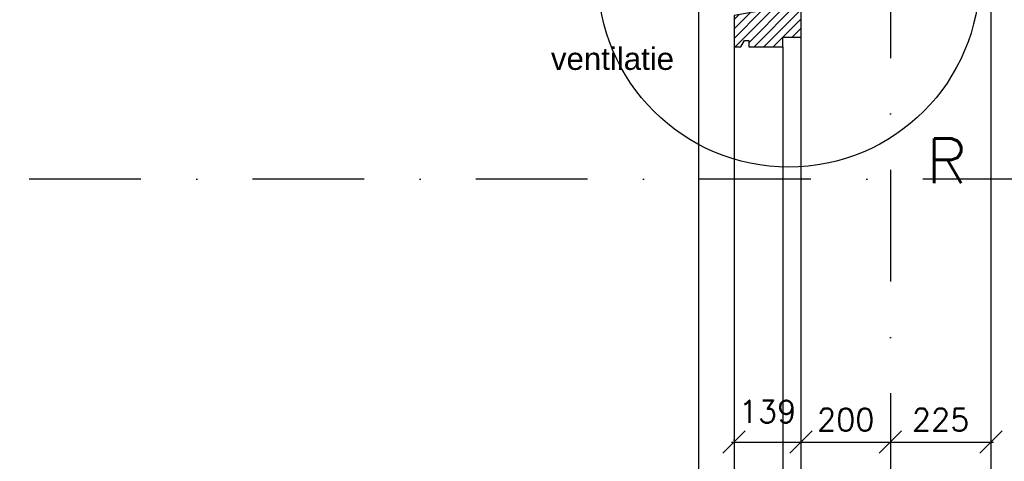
# Model space of a CAD drawing. Extents: x 0 to 259347, y 0 to 198427.
# Tile 15 of 54: x 113846 to 116051, y 100785 to 101773. Entities that reach past the tile are written whole.
import ezdxf

# ---------------------------------------------------------------- set-up
doc = ezdxf.new("R2010")
doc.units = 0
doc.header["$LTSCALE"] = 20
doc.header["$MEASUREMENT"] = 0
doc.header["$PDSIZE"] = -1
doc.linetypes.add('DASHDOT', pattern=[25, 12.5, -6.25, 0, -6.25])
doc.linetypes.add('DD1', pattern=[2.66667, 1.66667, -0.5, 0, -0.5])
doc.layers.get('0').update_dxf_attribs({"linetype": 'CONTINUOUS'})
doc.layers.get('DEFPOINTS').update_dxf_attribs({"linetype": 'CONTINUOUS'})
for name, color, linetype in [('_DETAILNUMMERS', 4, 'CONTINUOUS'), ('_DETAILNUMMERSTEKST', 4, 'CONTINUOUS'), ('A--01A1_ACEER', 1, 'CONTINUOUS'), ('A--A35--_F--3-', 9, 'CONTINUOUS'), ('A--L28D1_KONSTRUKTIES', 1, 'CONTINUOUS'), ('A--L31--', 2, 'CONTINUOUS'), ('A--L31--_F--3-', 7, 'CONTINUOUS'), ('A--L31A1_BUITENKOZIJN', 1, 'CONTINUOUS'), ('A--M1$A-_F123-', 1, 'CONTINUOUS'), ('A--T$1A-_F123_20', 1, 'CONTINUOUS'), ('STRAMIEN', 8, 'DD1'), ('X--LR---_CP', 7, 'CONTINUOUS')]:
    doc.layers.add(name, color=color, linetype=linetype)
doc.styles.add('ALFA-0_25', font='ROMANS')
doc.styles.add('EB2', font='ARIAL.TTF')
doc.styles.add('HIEMSTRA', font='romans.shx')
doc.dimstyles.new('ALFA-0_25', dxfattribs={"dimscale": 40, "dimtxt": 2.5, "dimasz": 2.5, "dimexe": 0.3, "dimexo": 0.3, "dimgap": 1.25, "dimtad": 1, "dimdec": 0, "dimzin": 0, "dimdsep": 46, "dimtxsty": 'ALFA-0_25', "dimblk1": 'OBLIQUE', "dimblk2": 'OBLIQUE', "dimsah": 1, "dimcen": 0.09, "dimdle": 0.3, "dimclrd": 1, "dimclre": 1, "dimclrt": 2, "dimadec": 0, "dimazin": 0, "dimtfac": 1, "dimtdec": 0, "dimtofl": 0, "dimtmove": 2, "dimatfit": 3, "dimldrblk": 'OBLIQUE', "dimfxl": 0, "dimtvp": 625, "dimtolj": 1, "dimtzin": 0, "dimarcsym": 0})

# ---------------------------------------------------------------- blocks, each defined once
blk = doc.blocks.new('KOZIJN_VP')
at = {"layer": 'A--A35--_F--3-'}
h = blk.add_hatch(dxfattribs=at)
h.set_pattern_fill('ALFALINE', color=256, scale=15, angle=90, style=0, pattern_type=2)
h.set_pattern_definition([(135, (447.376, -368.997), (-10.6066, -10.6066), [])])
h.paths.add_polyline_path([(-91, 53.4), (-20, 53.4), (-20, 0), (-71, 0), (-71, -14), (-91, -17.6)])
h = blk.add_hatch(dxfattribs=at)
h.set_pattern_fill('ALFALINE', color=256, scale=15, style=0, pattern_type=2)
h.set_pattern_definition([(45, (447.39, -368.997), (-10.6066, 10.6066), [])])
h.paths.add_polyline_path([(-102, -95), (-26, -95), (-26, -74), (15, -74), (15, -10), (5, -10), (5, 0), (-71, 0), (-71, -14), (-135, -25.4), (-135, -95), (-120, -95), (-112, -81), (-102, -81)])
at = {"layer": 'A--L31--_F--3-', "color": 2, "linetype": 'Continuous'}
for points in [[(-91, 53.4), (-20, 53.4), (-20, 0), (-71, 0), (-71, -14), (-91, -17.6), (-91, 53.4)], [(-102, -95), (-26, -95), (-26, -74), (15, -74), (15, -10), (5, -10), (5, 0), (-71, 0), (-71, -14), (-135, -25.4), (-135, -95), (-120, -95), (-112, -81), (-102, -81)]]:
    blk.add_lwpolyline(points, close=True, dxfattribs=at)
at = {"layer": 'X--LR---_CP', "color": 1}
blk.add_point((0, 0), dxfattribs=at)
blk = doc.blocks.new('_OBLIQUE')
at = {"color": 0, "linetype": 'ByBlock'}
blk.add_line((-0.5, -0.5), (0.5, 0.5), dxfattribs=at)
blk = doc.blocks.new('*D471')
at = {"color": 1, "linetype": 'ByBlock'}
for p, q in [((115439.4, 100828.1), (115595.4, 100828.1)), ((115445.4, 100831.9), (115445.4, 100834.1)), ((115595.4, 100831.9), (115595.4, 100834.1))]:
    blk.add_line(p, q, dxfattribs=at)
at = {"layer": 'DEFPOINTS', "color": 0, "linetype": 'ByBlock'}
for p in [(115445.4, 100825.9), (115595.4, 100828.1), (115595.4, 100825.9)]:
    blk.add_point(p, dxfattribs=at)
at = {"color": 1, "linetype": 'ByBlock', "xscale": 50, "yscale": 50, "zscale": 50, "rotation": 180}
blk.add_blockref('_OBLIQUE', (115445.4, 100828.1), dxfattribs=at)
at = {"color": 1, "linetype": 'ByBlock', "xscale": 50, "yscale": 50, "zscale": 50}
blk.add_blockref('_OBLIQUE', (115595.4, 100828.1), dxfattribs=at)
at = {"color": 2, "linetype": 'ByBlock', "insert": (115520.4, 100896.6), "char_height": 50, "attachment_point": 5, "style": 'ALFA-0_25'}
blk.add_mtext('\\A1;139', dxfattribs=at)
blk = doc.blocks.new('*D483')
at = {"color": 1, "linetype": 'ByBlock'}
blk.add_line((115589.4, 100828.1), (115801.4, 100828.1), dxfattribs=at)
at = {"layer": 'DEFPOINTS', "color": 0, "linetype": 'ByBlock'}
for p in [(115595.4, 100828.1), (115795.4, 100828.1), (115795.4, 100828.1)]:
    blk.add_point(p, dxfattribs=at)
at = {"color": 1, "linetype": 'ByBlock', "xscale": 50, "yscale": 50, "zscale": 50, "rotation": 180}
blk.add_blockref('_OBLIQUE', (115595.4, 100828.1), dxfattribs=at)
at = {"color": 1, "linetype": 'ByBlock', "xscale": 50, "yscale": 50, "zscale": 50}
blk.add_blockref('_OBLIQUE', (115795.4, 100828.1), dxfattribs=at)
at = {"color": 2, "linetype": 'ByBlock', "insert": (115695.4, 100878.1), "char_height": 50, "attachment_point": 5, "style": 'ALFA-0_25'}
blk.add_mtext('\\A1;200', dxfattribs=at)
blk = doc.blocks.new('*D532')
at = {"layer": 'A--M1$A-_F123-', "color": 1, "lineweight": -2}
blk.add_line((115789.4, 100828.1), (116026.4, 100828.1), dxfattribs=at)
at = {"layer": 'DEFPOINTS', "color": 0}
for p in [(115795.4, 100828.1), (116020.4, 100828.1), (116020.4, 100828.1)]:
    blk.add_point(p, dxfattribs=at)
at = {"layer": 'A--M1$A-_F123-', "color": 1, "lineweight": -2, "xscale": 50, "yscale": 50, "zscale": 50, "rotation": 180}
blk.add_blockref('_OBLIQUE', (115795.4, 100828.1), dxfattribs=at)
at = {"layer": 'A--M1$A-_F123-', "color": 1, "lineweight": -2, "xscale": 50, "yscale": 50, "zscale": 50}
blk.add_blockref('_OBLIQUE', (116020.4, 100828.1), dxfattribs=at)
at = {"layer": 'A--M1$A-_F123-', "color": 2, "insert": (115907.9, 100878.1), "char_height": 50, "attachment_point": 5, "style": 'ALFA-0_25'}
blk.add_mtext('\\A1;225', dxfattribs=at)

msp = doc.modelspace()

# ---------------------------------------------------------------- linework, layer by layer
at = {"layer": '_DETAILNUMMERS'}
msp.add_circle((115567.9, 101870.6), 427.3, dxfattribs=at)
at = {"layer": 'A--01A1_ACEER'}
msp.add_line((115554.4, 101712.9), (115554.4, 100381.8), dxfattribs=at)
for points in [[(115595.4, 98337.9), (115595.4, 101733.9)], [(115445.4, 101712.9), (115445.4, 98369.3)]]:
    msp.add_lwpolyline(points, dxfattribs=at)
at = {"layer": 'A--L28D1_KONSTRUKTIES'}
msp.add_lwpolyline([(116820.4, 102505.9), (116820.4, 102355.9), (116020.4, 102355.9), (116020.4, 99295.9)], dxfattribs=at)
at = {"layer": 'A--L31A1_BUITENKOZIJN'}
msp.add_line((115365.4, 101845.9), (115365.4, 98307.9, 0), dxfattribs=at)
at = {"layer": 'STRAMIEN', "linetype": 'DASHDOT'}
for p, q in [((115795.4, 109939.1), (115795.4, 90598.6)), ((128120.1, 101416.6), (108463.8, 101416.6))]:
    msp.add_line(p, q, dxfattribs=at)

# ---------------------------------------------------------------- block references
at = {"layer": 'A--L31--'}
msp.add_blockref('KOZIJN_VP', (115580.4, 101807.9), dxfattribs=at)

# ---------------------------------------------------------------- texts
at = {"layer": '_DETAILNUMMERSTEKST', "style": 'HIEMSTRA'}
msp.add_text('R', height=100, dxfattribs=at).set_placement((115876.4, 101407.3))
at = {"layer": 'A--T$1A-_F123_20', "style": 'EB2'}
msp.add_text('ventilatie', height=50, dxfattribs=at).set_placement((115035.3, 101661))
msp.add_text('ventilatie', height=50, dxfattribs=at).set_placement((115035.3, 101661))

# ---------------------------------------------------------------- dimensions: what is measured, and where the dimension line sits
at = {"layer": 'A--M1$A-_F123-'}
dim = msp.add_linear_dim(base=(115595.4, 100828.1), p1=(115445.4, 100825.9), p2=(115595.4, 100825.9), text='139', dimstyle='ALFA-0_25', override={"dimscale": 20}, dxfattribs=at)
dim.commit()
dim.dimension.update_dxf_attribs({"geometry": '*D471', "text_midpoint": (115520.4, 100896.6)})
for base, p1, p2, picture, middle in [((115795.4, 100828.1), (115595.4, 100828.1), (115795.4, 100828.1), '*D483', (115695.4, 100878.1)), ((116020.4, 100828.1), (115795.4, 100828.1), (116020.4, 100828.1), '*D532', (115907.9, 100878.1))]:
    dim = msp.add_linear_dim(base=base, p1=p1, p2=p2, dimstyle='ALFA-0_25', override={"dimscale": 20}, dxfattribs=at)
    dim.commit()
    dim.dimension.update_dxf_attribs({"geometry": picture, "text_midpoint": middle})

doc.saveas('drawing.dxf')
